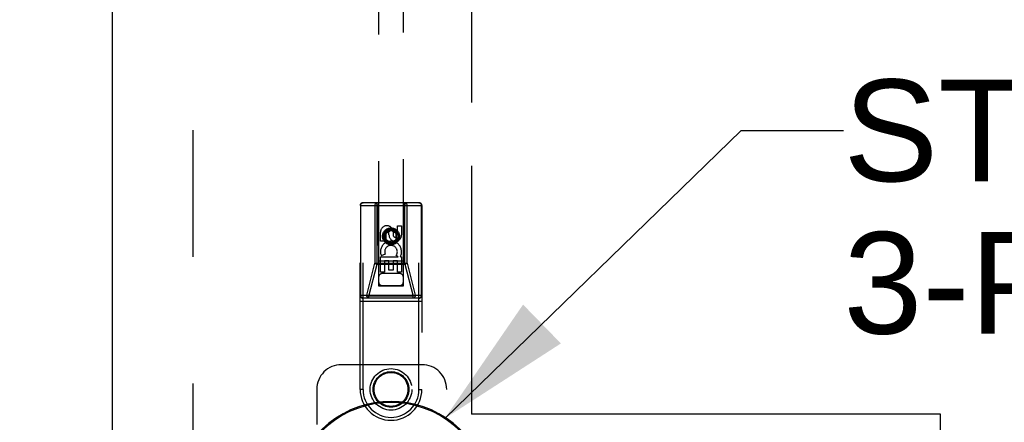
# Model space of a CAD drawing. Header units: inches. Extents: x 0 to 233, y 0 to 151.
# Tile 64 of 85: x 70.5 to 80.45, y 75.13 to 79.2. Entities that reach past the tile are written whole.
import ezdxf

# ---------------------------------------------------------------- set-up
doc = ezdxf.new("R2010")
doc.units = ezdxf.units.IN
doc.header["$LTSCALE"] = 12.808219
doc.header["$MEASUREMENT"] = 0
doc.linetypes.add('HIDDEN', pattern=[0.2, 0.1, -0.1])
doc.linetypes.add('PHANTOM', pattern=[0.8, 0.45, -0.05, 0.1, -0.05, 0.1, -0.05])
doc.layers.get('0').update_dxf_attribs({"linetype": 'CONTINUOUS'})
for name, color, linetype in [('02___PRT_ALL_AXES', 7, 'CONTINUOUS'), ('AVAILABLE_DOOR_SPACE', 7, 'CONTINUOUS'), ('DEFAULT_2', 8, 'HIDDEN'), ('DIMENSIONS', 7, 'CONTINUOUS')]:
    doc.layers.add(name, color=color, linetype=linetype)
doc.styles.get("Standard").update_dxf_attribs({"font": 'arial.ttf'})
doc.dimstyles.new('DIMSTYLE_1', dxfattribs={"dimtxt": 1.027397, "dimasz": 1.369863, "dimexe": 0.09, "dimexo": 0.07, "dimgap": 0.0375, "dimtad": 0, "dimtih": 1, "dimtoh": 1, "dimzin": 4, "dimdsep": 46, "dimtxsty": 'Standard', "dimblk": '_FILLED', "dimblk1": '_FILLED', "dimblk2": '_FILLED', "dimcen": 0.09, "dimazin": 1, "dimtfac": 1, "dimtofl": 0, "dimtmove": 0, "dimatfit": 3, "dimldrblk": '_FILLED', "dimfxl": 1, "dimtolj": 1, "dimtzin": 4, "dimarcsym": 0})
doc.dimstyles.get("Standard").update_dxf_attribs({"dimtxt": 1.164384, "dimasz": 1.369863, "dimexe": 0.09, "dimexo": 0.07, "dimgap": 0.09, "dimtad": 0, "dimtih": 1, "dimtoh": 1, "dimzin": 4, "dimdsep": 46, "dimtxsty": 'Standard', "dimblk": '_FILLED', "dimblk1": '_FILLED', "dimblk2": '_FILLED', "dimcen": 0.09, "dimazin": 1, "dimtp": 0.01, "dimtm": 0.01, "dimtfac": 1, "dimtofl": 0, "dimtmove": 0, "dimatfit": 3, "dimldrblk": '_FILLED', "dimfxl": 1, "dimtolj": 1, "dimtzin": 4, "dimarcsym": 0})

# ---------------------------------------------------------------- blocks, each defined once
blk = doc.blocks.new('_FILLED')
at = {"color": 0, "linetype": 'ByBlock'}
blk.add_solid([(0, 0), (-1, 0.2), (-1, -0.2)], dxfattribs=at)
blk = doc.blocks.new('*D13')
at = {"layer": 'DIMENSIONS', "color": 2, "linetype": 'Continuous'}
for p, q in [((65.9403, 85.0634), (63.311, 85.0634)), ((69.5653, 85.0634), (72.305, 85.0634))]:
    blk.add_line(p, q, dxfattribs=at)
at = {"layer": 'DIMENSIONS', "color": 2, "linetype": 'Continuous', "xscale": 1.3698630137, "yscale": 1.3698630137, "zscale": 1.3698630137}
blk.add_blockref('_FILLED', (65.9403, 85.0634), dxfattribs=at)
at = {"layer": 'DIMENSIONS', "color": 2, "linetype": 'Continuous', "xscale": 1.3698630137, "yscale": 1.3698630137, "zscale": 1.3698630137, "rotation": 180}
blk.add_blockref('_FILLED', (69.5653, 85.0634), dxfattribs=at)
at = {"layer": 'DIMENSIONS', "color": 2, "linetype": 'Continuous', "insert": (62.7973, 85.5771), "char_height": 1.0274, "width": 2.791923, "attachment_point": 3, "line_spacing_factor": 0.9}
blk.add_mtext('3.63', dxfattribs=at)

msp = doc.modelspace()

# ---------------------------------------------------------------- linework, layer by layer
at = {"color": 3, "linetype": 'Continuous'}
msp.add_line((71.4403, 39.1937), (71.4403, 109.4857), dxfattribs=at)
at = {"color": 7, "linetype": 'Continuous'}
for radius, start, end in [(1.0039, 333.56979, 206.43021), (0.9924, 329.09412, 210.90588)]:
    msp.add_arc((74.2528, 74.3397), radius, start, end, dxfattribs=at)
at = {"layer": '02___PRT_ALL_AXES', "color": 8, "linetype": 'HIDDEN'}
for p, q in [((74.2734, 77.0686), (74.2734, 77.0224)), ((74.3169, 77.0263), (74.3169, 77.1187)), ((74.3169, 77.1187), (74.3594, 77.1187)), ((74.3594, 77.1187), (74.3594, 77.0263)), ((74.1461, 76.9624), (74.1461, 77.0548)), ((74.1886, 77.0548), (74.1886, 76.9624)), ((74.2324, 77.0263), (74.2324, 77.0548)), ((74.1886, 76.9624), (74.1461, 76.9624)), ((74.1461, 76.8062), (74.3237, 76.8062)), ((74.1461, 76.65), (74.1461, 76.8062)), ((74.1942, 76.8305), (74.1551, 76.8136)), ((74.3237, 76.8062), (74.3052, 76.8192)), ((74.3488, 76.8097), (74.3471, 76.8062)), ((74.3471, 76.8062), (74.3594, 76.8062)), ((74.3594, 76.8062), (74.3594, 76.65)), ((74.231, 76.7635), (74.1886, 76.7635)), ((74.1886, 76.7635), (74.1886, 76.65)), ((74.231, 76.6713), (74.231, 76.7635)), ((74.2734, 76.6713), (74.231, 76.6713)), ((74.3169, 76.7635), (74.2734, 76.7635)), ((74.2734, 76.7635), (74.2734, 76.6713)), ((74.3169, 76.65), (74.3169, 76.7635)), ((74.1886, 76.65), (74.1461, 76.65)), ((74.3594, 76.65), (74.3169, 76.65))]:
    msp.add_line(p, q, dxfattribs=at)
for centre, radius in [((74.2528, 77.0122), 0.085), ((74.2528, 75.4647), 0.1715)]:
    msp.add_circle(centre, radius, dxfattribs=at)
for centre, radius, start, end in [((74.2105, 77.0549), 0.0644, 12.29948, 180.07752), ((74.2105, 77.0548), 0.0219, 359.90115, 180), ((74.2959, 77.0263), 0.0635, 180, 360), ((74.295, 77.0263), 0.0219, 190.307, 360), ((74.2529, 76.8559), 0.1065, 334.26362, 203.40274), ((74.2529, 76.8559), 0.0639, 324.88948, 203.40261)]:
    msp.add_arc(centre, radius, start, end, dxfattribs=at)
at = {"layer": 'AVAILABLE_DOOR_SPACE', "color": 4, "linetype": 'PHANTOM'}
for p, q in [((75.0653, 108.4647), (75.0653, 75.2147)), ((79.8028, 75.2147), (75.0653, 75.2147)), ((79.8028, 74.3397), (79.8028, 75.2147))]:
    msp.add_line(p, q, dxfattribs=at)
at = {"layer": 'DEFAULT_2', "color": 8, "linetype": 'HIDDEN'}
for p, q in [((72.2528, 108.8247), (72.2528, 39.8547)), ((74.1278, 108.5122), (74.1278, 76.5104)), ((74.3778, 76.5104), (74.3778, 108.5122)), ((73.9403, 75.4647), (73.9403, 77.3222)), ((73.9403, 77.3222), (74.5653, 77.3222)), ((73.9472, 76.4172), (73.9472, 77.3222)), ((73.9703, 75.4647), (73.9703, 77.3522)), ((74.5353, 77.3522), (73.9703, 77.3522)), ((74.0888, 77.3222), (74.0888, 76.7396)), ((74.1228, 77.3222), (74.0928, 77.3522)), ((74.1119, 76.7309), (74.1119, 77.3522)), ((74.1228, 77.3222), (74.1263, 76.5122)), ((74.3793, 76.5122), (74.3828, 77.3222)), ((74.3828, 77.3222), (74.4128, 77.3522)), ((74.3937, 76.7309), (74.3937, 77.3522)), ((74.4168, 76.7396), (74.4168, 77.3222)), ((74.5353, 75.4647), (74.5353, 77.3522)), ((74.5584, 77.3222), (74.5584, 76.4172)), ((74.5653, 77.3222), (74.5653, 75.4647)), ((74.2528, 77.084), (74.1903, 77.0479)), ((74.2528, 77.0725), (74.2003, 77.0422)), ((74.2528, 77.084), (74.2528, 77.0725)), ((74.3153, 77.0479), (74.2528, 77.084)), ((74.3053, 77.0422), (74.2528, 77.0725)), ((74.1903, 77.0479), (74.1903, 76.9758)), ((74.1903, 77.0479), (74.2003, 77.0422)), ((74.1903, 76.9758), (74.2003, 76.9815)), ((74.1903, 76.9758), (74.2528, 76.9397)), ((74.2003, 77.0422), (74.2003, 76.9815)), ((74.2003, 76.9815), (74.2528, 76.9512)), ((74.2528, 76.9512), (74.3053, 76.9815)), ((74.2528, 76.9397), (74.3153, 76.9758)), ((74.3153, 77.0479), (74.3053, 77.0422)), ((74.3053, 76.9815), (74.3053, 77.0422)), ((74.3153, 76.9758), (74.3053, 76.9815)), ((74.3153, 76.9758), (74.3153, 77.0479)), ((74.2528, 76.9397), (74.2528, 76.9512)), ((74.0074, 76.4172), (74.0888, 76.7396)), ((74.0304, 76.4084), (74.1119, 76.7309)), ((74.0888, 76.7396), (74.4168, 76.7396)), ((74.1119, 76.7309), (74.3937, 76.7309)), ((74.3804, 76.7622), (74.1252, 76.7622)), ((74.3937, 76.7309), (74.4751, 76.4084)), ((74.4168, 76.7396), (74.4982, 76.4172)), ((74.3378, 76.6372), (74.1678, 76.6372)), ((74.1263, 76.5122), (74.3793, 76.5122)), ((74.1278, 76.5135), (74.3778, 76.5135)), ((74.1278, 76.5104), (74.3778, 76.5104)), ((73.9403, 76.4172), (74.5653, 76.4172)), ((74.5353, 76.3872), (73.9703, 76.3872)), ((74.4751, 76.4084), (74.0304, 76.4084)), ((74.0304, 76.3872), (74.0304, 76.4084)), ((74.4751, 76.3872), (74.4751, 76.4084)), ((73.9403, 76.3572), (74.5653, 76.3572)), ((74.5653, 75.7147), (73.7528, 75.7147)), ((73.5028, 75.4647), (73.5028, 75.1115)), ((73.9703, 75.4647), (73.9403, 75.4647)), ((74.5353, 75.4647), (74.5653, 75.4647)), ((74.8153, 73.2147), (74.8153, 75.4647))]:
    msp.add_line(p, q, dxfattribs=at)
for points in [[(73.9472, 77.3222), (73.9475, 77.3269), (73.9483, 77.3314), (73.9497, 77.3358), (73.9516, 77.3398), (73.9539, 77.3434), (73.9567, 77.3464), (73.9598, 77.3489), (73.9631, 77.3507), (73.9667, 77.3518), (73.9703, 77.3522)], [(74.1119, 77.3522), (74.1083, 77.3518), (74.1047, 77.3507), (74.1014, 77.3489), (74.0983, 77.3464), (74.0955, 77.3434), (74.0932, 77.3398), (74.0913, 77.3358), (74.0899, 77.3314), (74.0891, 77.3268), (74.0888, 77.3222)], [(74.4168, 77.3222), (74.4165, 77.3269), (74.4156, 77.3314), (74.4143, 77.3358), (74.4124, 77.3398), (74.41, 77.3434), (74.4072, 77.3464), (74.4042, 77.3489), (74.4008, 77.3507), (74.3973, 77.3518), (74.3937, 77.3522)], [(74.5353, 77.3522), (74.5389, 77.3518), (74.5424, 77.3507), (74.5458, 77.3489), (74.5488, 77.3464), (74.5516, 77.3434), (74.554, 77.3398), (74.5559, 77.3358), (74.5572, 77.3314), (74.5581, 77.3269), (74.5584, 77.3222)], [(74.0888, 76.7396), (74.0917, 76.738), (74.0952, 76.7363), (74.099, 76.7348), (74.1031, 76.7333), (74.1074, 76.732), (74.1119, 76.7309)], [(74.4168, 76.7396), (74.4138, 76.738), (74.4104, 76.7363), (74.4065, 76.7348), (74.4024, 76.7333), (74.3981, 76.732), (74.3937, 76.7309)], [(73.9703, 76.3872), (73.9667, 76.3875), (73.9631, 76.3886), (73.9598, 76.3904), (73.9567, 76.3929), (73.9539, 76.396), (73.9516, 76.3995), (73.9497, 76.4036), (73.9483, 76.4079), (73.9475, 76.4125), (73.9472, 76.4172)], [(74.0304, 76.3872), (74.0268, 76.3875), (74.0233, 76.3886), (74.02, 76.3904), (74.0169, 76.3929), (74.0141, 76.396), (74.0118, 76.3995), (74.0099, 76.4036), (74.0085, 76.4079), (74.0076, 76.4125), (74.0074, 76.4172)], [(74.0074, 76.4172), (74.0103, 76.4155), (74.0137, 76.4139), (74.0176, 76.4123), (74.0217, 76.4109), (74.026, 76.4095), (74.0304, 76.4084)], [(74.4982, 76.4172), (74.4952, 76.4155), (74.4918, 76.4139), (74.488, 76.4123), (74.4839, 76.4109), (74.4795, 76.4095), (74.4751, 76.4084)], [(74.4982, 76.4172), (74.4979, 76.4125), (74.4971, 76.4079), (74.4957, 76.4036), (74.4938, 76.3995), (74.4914, 76.396), (74.4887, 76.3929), (74.4856, 76.3904), (74.4822, 76.3886), (74.4787, 76.3875), (74.4751, 76.3872)], [(74.5584, 76.4172), (74.5581, 76.4125), (74.5572, 76.4079), (74.5559, 76.4035), (74.554, 76.3995), (74.5516, 76.396), (74.5488, 76.3929), (74.5458, 76.3904), (74.5424, 76.3886), (74.5389, 76.3875), (74.5353, 76.3872)]]:
    msp.add_lwpolyline(points, dxfattribs=at)
for centre, radius in [((74.2528, 77.0122), 0.0845), ((74.2528, 77.0122), 0.0745), ((74.2528, 75.4647), 0.21), ((74.2528, 75.4647), 0.18)]:
    msp.add_circle(centre, radius, dxfattribs=at)
for centre, radius, start, end in [((73.9703, 77.3222), 0.03, 90, 180), ((74.5353, 77.3222), 0.03, 0, 90), ((74.1678, 76.5972), 0.04, 90, 180), ((74.3378, 76.5972), 0.04, 0, 90), ((74.1678, 76.5522), 0.04, 180, 270), ((74.3378, 76.5522), 0.04, 270, 360), ((73.9703, 76.4172), 0.03, 180, 270), ((74.5353, 76.4172), 0.03, 270, 360), ((73.7528, 75.4647), 0.25, 90, 180), ((74.5653, 75.4647), 0.25, 0, 90), ((74.2528, 75.4647), 0.3125, 180, 360), ((74.2528, 75.4647), 0.2825, 180, 360)]:
    msp.add_arc(centre, radius, start, end, dxfattribs=at)

# ---------------------------------------------------------------- texts
at = {"layer": 'DIMENSIONS', "color": 2, "linetype": 'Continuous', "insert": (78.8217, 78.5967), "char_height": 1.027397, "width": 12.813821, "attachment_point": 1, "line_spacing_factor": 0.9}
msp.add_mtext('STAINLESS STEEL\\P3-PT. HARDWARE', dxfattribs=at)

# ---------------------------------------------------------------- dimensions: what is measured, and where the dimension line sits
at = {"layer": 'DIMENSIONS', "color": 2, "linetype": 'Continuous'}
dim = msp.add_linear_dim(base=(69.5652720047, 85.0633627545), p1=(65.9402720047, 108.4646634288), p2=(69.5652720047, 39.1936634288), dimstyle='DIMSTYLE_1', dxfattribs=at)
dim.commit()
dim.dimension.update_dxf_attribs({"geometry": '*D13', "text_midpoint": (61.4000509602, 85.0576347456), "dimtype": 160})

# ---------------------------------------------------------------- leaders
at = {"layer": 'DIMENSIONS', "color": 2, "linetype": 'Continuous', "annotation_type": 0, "has_hookline": 1, "hookline_direction": 1, "text_width": 12.7268}
msp.add_leader([(74.7958, 75.1703), (77.7896, 78.083), (78.8217, 78.083)], dimstyle='Standard', override={"dimtad": 0}, dxfattribs=at)

doc.saveas('drawing.dxf')
